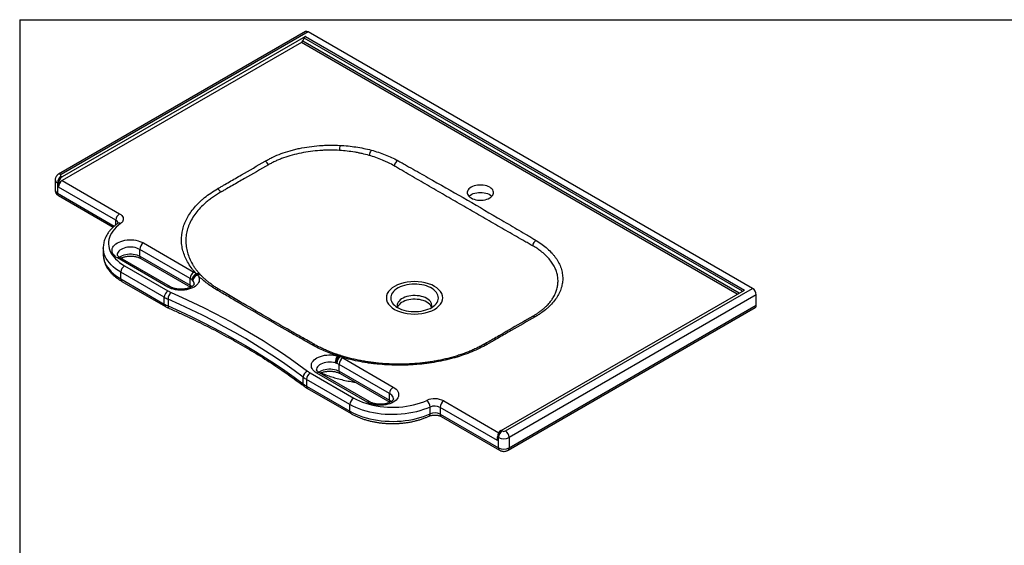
# Model space of a CAD drawing. Header units: millimetres. Extents: x 3 to 415, y 5 to 292.
# Tile 6 of 10: x 3 to 190, y 192 to 292. Entities that reach past the tile are written whole.
import ezdxf

# ---------------------------------------------------------------- set-up
doc = ezdxf.new("R2010")
doc.units = ezdxf.units.MM
doc.layers.add('FORMAT', color=179, linetype='Continuous')

msp = doc.modelspace()

# ---------------------------------------------------------------- linework, layer by layer
at = {"color": 7, "linetype": 'Continuous', "lineweight": 25}
for p, q in [((57.3037, 289.9794), (10.3316, 262.863)), ((57.8037, 289.9299), (10.8316, 262.8135)), ((57.2543, 289.0296), (11.0336, 262.347)), ((56.7627, 288.1951), (57.0061, 288.7371)), ((57.2543, 289.0296), (140.6929, 240.8615)), ((142.2524, 241.1787), (57.8037, 289.9299)), ((56.5144, 287.9026), (11.0336, 261.6471)), ((10.8316, 262.4636), (11.0336, 262.347)), ((9.7061, 261.822), (9.7061, 259.839)), ((10.1245, 261.2389), (10.1245, 259.2558)), ((10.3265, 261.1222), (10.1245, 261.2389)), ((10.3265, 260.4223), (10.3265, 261.1222)), ((21.2391, 254.1226), (10.3265, 260.4223)), ((11.0336, 261.6471), (21.9463, 255.3473)), ((10.3316, 258.798), (20.7232, 252.799)), ((18.8457, 248.9068), (18.8457, 247.6236)), ((26.4889, 249.8092), (36.0854, 244.2692)), ((35.3783, 243.0445), (25.7818, 248.5844)), ((25.7818, 247.3013), (25.7818, 248.5844)), ((25.7818, 247.3013), (35.3783, 241.7614)), ((31.1356, 241.4118), (21.5392, 246.9517)), ((31.6356, 241.4613), (22.0392, 247.0012)), ((22.9001, 245.4663), (31.1496, 240.704)), ((25.989, 246.8434), (35.4433, 241.3855)), ((36.0515, 245.3853), (36.0772, 245.349)), ((30.4425, 239.4792), (22.193, 244.2416)), ((22.193, 242.9584), (22.193, 244.2416)), ((22.193, 242.9584), (30.4425, 238.1961)), ((22.4002, 242.5006), (30.6496, 237.7383)), ((35.3783, 241.7614), (35.3783, 243.0445)), ((94.4722, 214.1789), (140.6929, 240.8615)), ((95.2803, 214.0623), (142.2524, 241.1787)), ((142.9595, 239.9539), (95.9874, 212.8375)), ((142.9595, 237.9709), (142.9595, 239.9539)), ((30.4425, 238.1961), (30.4425, 239.4792)), ((31.1641, 239.1152), (31.1641, 237.832)), ((95.9874, 210.8545), (142.9595, 237.9709)), ((95.7803, 210.3966), (142.7524, 237.5131)), ((73.259, 221.1764), (63.6626, 226.7163)), ((63.6626, 225.4332), (63.6626, 226.7163)), ((64.3697, 227.9411), (73.9661, 222.4012)), ((58.1938, 225.0917), (66.4433, 220.3294)), ((69.0164, 219.5437), (59.4199, 225.0837)), ((69.5163, 219.5932), (59.9199, 225.1332)), ((63.6626, 225.4332), (73.259, 219.8933)), ((63.8697, 224.9754), (73.3239, 219.5176)), ((56.856, 223.0004), (56.856, 224.2835)), ((65.7362, 219.1046), (57.4867, 223.867)), ((57.4867, 223.867), (57.4867, 222.5838)), ((57.4867, 222.5838), (65.7362, 217.8215)), ((57.6938, 222.126), (65.9433, 217.3637)), ((73.259, 219.8933), (73.259, 221.1764)), ((65.7362, 217.8215), (65.7362, 219.1046)), ((80.9506, 217.332), (80.9506, 218.6152)), ((82.8525, 218.554), (82.8525, 217.2709)), ((93.7651, 212.2543), (82.8525, 218.554)), ((82.8525, 217.2709), (93.9671, 210.8545)), ((83.0596, 216.813), (94.1743, 210.3966)), ((94.4722, 214.1789), (94.6742, 214.0623)), ((93.9671, 212.8375), (93.7651, 212.9541)), ((93.7651, 212.2543), (93.7651, 212.9541)), ((93.9671, 210.8545), (93.9671, 212.8375)), ((95.9874, 212.8375), (95.9874, 210.8545))]:
    msp.add_line(p, q, dxfattribs=at)
at = {"color": 8, "linetype": 'Continuous', "lineweight": 25}
for p, q in [((56.7627, 288.1951), (139.7243, 240.3024)), ((140.3154, 240.6436), (57.0061, 288.7371)), ((139.3468, 240.0845), (56.5144, 287.9026)), ((10.1245, 259.2558), (20.9515, 253.0055)), ((21.2391, 253.2446), (21.2391, 254.1226)), ((83.5596, 219.7787), (94.0252, 213.737))]:
    msp.add_line(p, q, dxfattribs=at)
at = {"color": 7, "linetype": 'Continuous', "lineweight": 25, "flags": 128}
for points in [[(88.7648, 258.3523), (89.0344, 258.2174), (89.3345, 258.1061), (89.659, 258.0206), (90.0012, 257.9626), (90.3543, 257.9333), (90.711, 257.9333), (91.064, 257.9626), (91.4063, 258.0206), (91.7307, 258.1061), (92.0308, 258.2174), (92.3004, 258.3523), (92.534, 258.5079), (92.7268, 258.6811), (92.875, 258.8684), (92.9755, 259.066), (93.0262, 259.2698), (93.0262, 259.4758), (92.9755, 259.6796), (92.875, 259.8771), (92.7268, 260.0645), (92.534, 260.2377), (92.3004, 260.3933), (92.0308, 260.5282), (91.7307, 260.6395), (91.4063, 260.725), (91.064, 260.783), (90.711, 260.8123), (90.3543, 260.8123), (90.0012, 260.783), (89.659, 260.725), (89.3345, 260.6395), (89.0344, 260.5282), (88.7648, 260.3933), (88.5313, 260.2377), (88.3384, 260.0645), (88.1902, 259.8771), (88.0897, 259.6796), (88.039, 259.4758), (88.039, 259.2698), (88.0897, 259.066), (88.1902, 258.8684), (88.3384, 258.6811), (88.5313, 258.5079), (88.7648, 258.3523)], [(88.3463, 258.6729), (88.4242, 258.7485), (88.6374, 258.9142), (88.8893, 259.0606), (89.1748, 259.1848), (89.4881, 259.2842), (89.8227, 259.3568), (90.1718, 259.4011), (90.5283, 259.4162), (90.8849, 259.4018), (91.2343, 259.3582), (91.5694, 259.2863), (91.8832, 259.1875), (92.1695, 259.0639), (92.4222, 258.9179), (92.6364, 258.7527), (92.719, 258.6729)], [(21.9463, 255.3473), (22.1777, 255.1926), (22.3678, 255.0201), (22.5124, 254.8335), (22.6084, 254.6367), (22.6538, 254.434), (22.6477, 254.2296), (22.5901, 254.0279), (22.4824, 253.8331), (22.3267, 253.6495), (22.1264, 253.4809)], [(22.1264, 253.4809), (21.6941, 253.1452), (21.3032, 252.793), (20.9556, 252.426), (20.653, 252.0459), (20.3968, 251.6546), (20.1883, 251.2539), (20.0286, 250.8459), (19.9183, 250.4325), (19.858, 250.0156), (19.8479, 249.5973), (19.8883, 249.1797), (19.9787, 248.7646), (20.1189, 248.3542), (20.3081, 247.9504), (20.5454, 247.5552), (20.8297, 247.1704), (21.1596, 246.798), (21.5335, 246.4396), (21.9496, 246.0972), (22.4058, 245.7722), (22.9001, 245.4663)], [(21.5392, 246.9517), (21.2589, 247.1344), (21.0188, 247.3352), (20.8224, 247.5512), (20.6725, 247.7793), (20.5714, 248.0162), (20.5205, 248.2584), (20.5205, 248.5024), (20.5714, 248.7446), (20.6725, 248.9815), (20.8224, 249.2097), (21.0188, 249.4257), (21.2589, 249.6265), (21.5392, 249.8092), (21.8556, 249.971), (22.2034, 250.1096), (22.5776, 250.2229), (22.9728, 250.3095), (23.3832, 250.3679), (23.8027, 250.3973), (24.2254, 250.3973), (24.645, 250.3679), (25.0553, 250.3095), (25.4505, 250.2229), (25.8247, 250.1096), (26.1726, 249.971), (26.4889, 249.8092)], [(36.7782, 243.6999), (36.9353, 243.4718), (37.0434, 243.2344), (37.1008, 242.9913), (37.1067, 242.7458), (37.061, 242.5018), (36.9644, 242.2628), (36.8183, 242.0323), (36.6249, 241.8138), (36.3871, 241.6104), (36.1082, 241.4251), (35.7925, 241.2607), (35.4446, 241.1197), (35.0697, 241.004), (34.6732, 240.9154), (34.261, 240.8552), (33.8393, 240.8243), (33.4141, 240.8232), (32.9919, 240.8518), (32.5788, 240.9098), (32.1809, 240.9963), (31.8041, 241.1099), (31.454, 241.2491), (31.1356, 241.4118)], [(74.2186, 237.1819), (74.7453, 236.9152), (75.3284, 236.6903), (75.9566, 236.5115), (76.62, 236.3815), (77.3078, 236.3025), (78.0067, 236.2761), (78.7058, 236.3025), (79.3935, 236.3815), (80.0568, 236.5115), (80.6851, 236.6904), (81.2682, 236.9153), (81.7948, 237.1819), (82.2567, 237.4859), (82.6463, 237.8225), (82.9561, 238.1852), (83.1813, 238.5682), (83.3181, 238.9652), (83.3639, 239.3687), (83.3181, 239.7723), (83.1813, 240.1693), (82.9561, 240.5522), (82.6463, 240.9149), (82.2567, 241.2515), (81.7948, 241.5555), (81.2681, 241.8222), (80.6851, 242.0471), (80.0568, 242.2259), (79.3935, 242.3559), (78.7057, 242.4349), (78.0067, 242.4613), (77.3077, 242.4349), (76.6199, 242.3559), (75.9566, 242.2259), (75.3283, 242.0471), (74.7452, 241.8222), (74.2186, 241.5555), (73.7567, 241.2515), (73.3671, 240.9149), (73.0574, 240.5522), (72.8321, 240.1693), (72.6953, 239.7722), (72.6496, 239.3687), (72.6953, 238.9652), (72.8321, 238.5681), (73.0574, 238.1852), (73.3671, 237.8225), (73.7567, 237.4859), (74.2186, 237.1819)], [(74.7992, 237.5171), (75.1583, 237.3307), (75.5497, 237.1675), (75.9689, 237.0292), (76.4112, 236.9174), (76.8716, 236.8334), (77.3449, 236.7781), (77.8256, 236.7522), (78.3084, 236.7559), (78.7878, 236.7892), (79.2583, 236.8517), (79.7147, 236.9428), (80.1517, 237.0614), (80.5644, 237.206), (80.9481, 237.3752), (81.2985, 237.567), (81.6116, 237.7792), (81.8838, 238.0094), (82.1121, 238.255), (82.2939, 238.5132), (82.4271, 238.7812), (82.5103, 239.0557), (82.5424, 239.3339), (82.5231, 239.6124), (82.4527, 239.8881), (82.3319, 240.158), (82.162, 240.4189), (81.9451, 240.668), (81.6836, 240.9023), (81.3804, 241.1192), (81.039, 241.3163), (80.6632, 241.4913), (80.2573, 241.6423), (79.8259, 241.7675), (79.3739, 241.8656), (78.9065, 241.9353), (78.4288, 241.976), (77.9463, 241.9871), (77.4646, 241.9686), (76.9889, 241.9206), (76.5248, 241.8437), (76.0775, 241.7387), (75.6521, 241.6069), (75.2533, 241.4497), (74.8857, 241.269), (74.5535, 241.0667), (74.2605, 240.8452), (74.0098, 240.607), (73.8045, 240.3547), (73.6467, 240.0913), (73.5384, 239.8196), (73.4807, 239.5429), (73.4743, 239.2642), (73.5192, 238.9866), (73.615, 238.7134), (73.7605, 238.4477), (73.9541, 238.1923), (74.1937, 237.9503), (74.4765, 237.7244), (74.7992, 237.5171)], [(31.7701, 240.3909), (33.8405, 239.4619), (35.8797, 238.5101), (37.8868, 237.536), (39.8612, 236.5398), (41.8022, 235.5219), (43.7089, 234.4828), (45.5808, 233.4227), (47.4172, 232.3421), (49.2173, 231.2413), (50.9804, 230.1208), (52.7061, 228.981), (54.3935, 227.8223), (56.0422, 226.6451), (57.6514, 225.4499)], [(81.2227, 237.522), (81.2779, 237.7321), (81.2908, 237.9702), (81.252, 238.2073), (81.162, 238.4398), (81.0222, 238.6639), (80.8349, 238.8762), (80.6029, 239.0732), (80.3301, 239.2519), (80.0206, 239.4094), (79.6793, 239.5433), (79.3116, 239.6514), (78.9234, 239.7321), (78.5207, 239.7841), (78.1099, 239.8065), (77.6975, 239.799), (77.29, 239.7617), (76.8937, 239.6953), (76.515, 239.6007), (76.1599, 239.4794), (75.8338, 239.3334), (75.5421, 239.165), (75.2892, 238.9768), (75.0791, 238.7717), (74.9153, 238.5531), (74.8001, 238.3244), (74.7356, 238.0891), (74.7226, 237.851), (74.7615, 237.6139), (74.7907, 237.522)], [(56.856, 224.2835), (55.134, 225.5605), (53.3668, 226.8167), (51.5549, 228.0515), (49.6992, 229.2645), (47.8006, 230.4551), (45.8597, 231.6228), (43.8775, 232.7671), (41.8547, 233.8876), (39.7924, 234.9836), (37.6912, 236.0549), (35.5521, 237.1009), (33.3761, 238.1211), (31.1641, 239.1152)], [(31.1641, 237.832), (33.3761, 236.838), (35.5521, 235.8177), (37.6912, 234.7718), (39.7924, 233.7005), (41.8547, 232.6044), (43.8775, 231.484), (45.8597, 230.3397), (47.8006, 229.172), (49.6992, 227.9814), (51.5549, 226.7684), (53.3668, 225.5336), (55.134, 224.2774), (56.856, 223.0004)], [(81.236, 237.5607), (81.162, 237.7399), (81.0222, 237.964), (80.8349, 238.1763), (80.6029, 238.3733), (80.3301, 238.552), (80.0206, 238.7095), (79.6793, 238.8434), (79.3116, 238.9515), (78.9234, 239.0322), (78.5207, 239.0842), (78.1099, 239.1066), (77.6975, 239.0991), (77.29, 239.0618), (76.8937, 238.9954), (76.515, 238.9008), (76.1599, 238.7795), (75.8338, 238.6335), (75.5421, 238.4651), (75.2892, 238.2769), (75.0791, 238.0718), (74.9153, 237.8532), (74.8001, 237.6245), (74.7774, 237.5607)], [(59.4199, 225.0837), (59.1381, 225.2674), (58.897, 225.4695), (58.7001, 225.6871), (58.5503, 225.9168), (58.4499, 226.1552), (58.4003, 226.399), (58.4023, 226.6444), (58.4558, 226.8879), (58.56, 227.1258), (58.7135, 227.3547), (58.9138, 227.5712), (59.1582, 227.772), (59.4429, 227.9543), (59.7639, 228.1152), (60.1162, 228.2526), (60.4948, 228.3642), (60.8941, 228.4485), (61.3081, 228.5043), (61.7308, 228.5307), (62.1559, 228.5272), (62.5771, 228.4941), (62.9883, 228.4317), (63.3833, 228.341)], [(73.9661, 222.4012), (74.2464, 222.2185), (74.4865, 222.0177), (74.6829, 221.8017), (74.8328, 221.5736), (74.9339, 221.3367), (74.9849, 221.0945), (74.9849, 220.8505), (74.9339, 220.6082), (74.8328, 220.3713), (74.6829, 220.1432), (74.4865, 219.9272), (74.2464, 219.7264), (73.9661, 219.5437), (73.6498, 219.3819), (73.3019, 219.2433), (72.9277, 219.13), (72.5325, 219.0434), (72.1221, 218.985), (71.7026, 218.9556), (71.2799, 218.9556), (70.8603, 218.985), (70.45, 219.0434), (70.0548, 219.13), (69.6806, 219.2433), (69.3327, 219.3819), (69.0164, 219.5437)], [(80.9506, 218.6152), (80.343, 218.3535), (79.7067, 218.1157), (79.0445, 217.9028), (78.3593, 217.7156), (77.6541, 217.5551), (76.932, 217.422), (76.1963, 217.3168), (75.45, 217.2399), (74.6966, 217.1918), (73.9393, 217.1726), (73.1815, 217.1825), (72.4264, 217.2213), (71.6775, 217.2889), (70.938, 217.3851), (70.2112, 217.5093), (69.5002, 217.6611), (68.8083, 217.8397), (68.1383, 218.0445), (67.4934, 218.2744), (66.8762, 218.5285), (66.2896, 218.8056), (65.7362, 219.1046)], [(66.4433, 220.3294), (66.9731, 220.044), (67.5361, 219.7806), (68.1293, 219.5404), (68.75, 219.3246), (69.3952, 219.1342), (70.0617, 218.97), (70.7464, 218.833), (71.4458, 218.7238), (72.1568, 218.6429), (72.8757, 218.5907), (73.5992, 218.5674), (74.3238, 218.5732), (75.0459, 218.608), (75.762, 218.6717), (76.4688, 218.7639), (77.1628, 218.8843), (77.8406, 219.0321), (78.499, 219.2068), (79.1348, 219.4075), (79.745, 219.6332), (80.3265, 219.8827)], [(65.7362, 217.8215), (66.2896, 217.5225), (66.8762, 217.2454), (67.4934, 216.9913), (68.1383, 216.7613), (68.8083, 216.5566), (69.5002, 216.3779), (70.2112, 216.2262), (70.938, 216.1019), (71.6775, 216.0058), (72.4264, 215.9382), (73.1815, 215.8993), (73.9393, 215.8895), (74.6966, 215.9087), (75.45, 215.9568), (76.1963, 216.0336), (76.932, 216.1389), (77.6541, 216.272), (78.3593, 216.4325), (79.0445, 216.6196), (79.7067, 216.8326), (80.343, 217.0704), (80.9506, 217.332)]]:
    msp.add_lwpolyline(points, dxfattribs=at)
at = {"color": 8, "linetype": 'Continuous', "lineweight": 25, "flags": 128}
for points in [[(22.193, 244.2416), (21.6751, 244.5611), (21.195, 244.8997), (20.7548, 245.256), (20.3565, 245.6283), (20.0019, 246.0151), (19.6924, 246.4145), (19.4295, 246.825), (19.2143, 247.2445), (19.0478, 247.6714), (18.9306, 248.1038), (18.8634, 248.5397), (18.8457, 248.9077)], [(25.7818, 248.5844), (25.5123, 248.7193), (25.2122, 248.8306), (24.8877, 248.9161), (24.5455, 248.9741), (24.1924, 249.0034), (23.8357, 249.0034), (23.4827, 248.9741), (23.1404, 248.9161), (22.8159, 248.8306), (22.5159, 248.7193), (22.2463, 248.5844), (22.0127, 248.4288), (21.8199, 248.2556), (21.6717, 248.0683), (21.5712, 247.8707), (21.5204, 247.6669), (21.5141, 247.5673)], [(18.8457, 247.6236), (18.8634, 247.2565), (18.9306, 246.8206), (19.0478, 246.3883), (19.2143, 245.9614), (19.4295, 245.5418), (19.6924, 245.1314), (20.0019, 244.7319), (20.3565, 244.3452), (20.7548, 243.9728), (21.195, 243.6166), (21.6751, 243.2779), (22.193, 242.9584)], [(21.9215, 247.0705), (22.0127, 247.1457), (22.2463, 247.3013), (22.5159, 247.4361), (22.8159, 247.5474), (23.1404, 247.633), (23.4827, 247.691), (23.8357, 247.7203), (24.1924, 247.7203), (24.5455, 247.691), (24.8877, 247.633), (25.2122, 247.5474), (25.5123, 247.4361), (25.7818, 247.3013)], [(37.3191, 243.7627), (37.2957, 243.7871), (37.1814, 243.8595), (37.0348, 243.8931), (36.8636, 243.8863), (36.6766, 243.8392), (36.4835, 243.7544), (36.2944, 243.6363), (36.119, 243.491), (35.9666, 243.3261), (35.8448, 243.15), (35.7602, 242.9719), (35.7171, 242.8011)], [(37.4366, 243.6359), (37.3174, 243.7197), (37.1374, 243.7902), (36.9386, 243.8132), (36.7314, 243.7878), (36.5267, 243.715), (36.3351, 243.5989), (36.1667, 243.4453), (36.0302, 243.2625), (35.9328, 243.0598), (35.8795, 242.8478), (35.8731, 242.6378)], [(35.3783, 241.7614), (35.6119, 241.6057), (35.7017, 241.5317)], [(62.958, 227.002), (63.006, 227.1881), (63.0736, 227.3917), (63.1574, 227.6022), (63.253, 227.8087), (63.3555, 228.0004), (63.4593, 228.1672), (63.5593, 228.3004), (63.65, 228.3931), (63.7268, 228.4404), (63.7806, 228.4422)], [(63.241, 226.9119), (63.2217, 227.1188), (63.2313, 227.3401), (63.2693, 227.5645), (63.3339, 227.7802), (63.4215, 227.9762), (63.5277, 228.1421), (63.647, 228.2695), (63.7732, 228.3517), (63.8996, 228.3844), (63.9728, 228.3795)], [(62.958, 227.002), (62.6148, 227.0779), (62.2561, 227.1239), (61.8895, 227.139), (61.5231, 227.123), (61.1647, 227.0761), (60.822, 226.9994), (60.5026, 226.8946), (60.2132, 226.7638), (59.9602, 226.6099), (59.749, 226.4363), (59.5841, 226.2467), (59.4692, 226.0452), (59.4066, 225.8362), (59.3948, 225.6985)], [(59.8023, 225.2024), (59.8934, 225.2776), (60.127, 225.4332), (60.3966, 225.568), (60.6967, 225.6794), (61.0211, 225.7649), (61.3634, 225.8229), (61.7164, 225.8522), (62.0731, 225.8522), (62.4262, 225.8229), (62.7684, 225.7649), (63.0929, 225.6794), (63.393, 225.568), (63.6626, 225.4332)], [(73.9912, 220.1525), (73.9849, 220.2589), (73.9341, 220.4627), (73.8336, 220.6603), (73.6854, 220.8476), (73.4926, 221.0208), (73.259, 221.1764)], [(73.259, 219.8933), (73.4926, 219.7377), (73.5825, 219.6636)]]:
    msp.add_lwpolyline(points, dxfattribs=at)
at = {"color": 7, "linetype": 'Continuous', "lineweight": 25}
for centre, radius, start, end in [((56.1672, 288.4488), 0.6473, 302.442389, 336.922114), ((57.6015, 288.4834), 0.6473, 122.442389, 156.922114), ((57.5107, 289.521), 0.503, 54.382423, 114.307119), ((73.5717, 267.0785), 9.8285, 172.499467, 178.18637), ((71.7083, 266.1277), 2.3376, 145.593043, 172.149014), ((48.8279, 264.0862), 1.5166, 22.271251, 57.608589), ((75.7167, 264.1607), 1.5994, 124.408954, 169.571456), ((11.6597, 261.169), 1.5368, 122.605478, 177.394522), ((11.8617, 261.0524), 1.5368, 122.605478, 177.394522), ((10.898, 262.6385), 0.1871, 110.783421, 249.216579), ((11.8617, 260.3525), 1.5368, 122.605478, 177.394522), ((39.7682, 258.8342), 1.5008, 23.679318, 57.965709), ((22.7744, 254.0527), 1.5368, 122.605478, 177.394522), ((27.3171, 248.5146), 1.5368, 122.605478, 177.394522), ((101.9149, 248.9874), 1.5369, 121.484932, 168.706485), ((23.7282, 244.1717), 1.5368, 122.605478, 177.394522), ((36.9135, 242.9746), 1.5368, 122.605478, 177.394522), ((37.0212, 242.7051), 1.3076, 110.663686, 175.786705), ((37.0746, 242.5306), 1.2062, 104.223529, 174.90353), ((34.71, 241.8538), 2.7796, 48.281984, 60.342624), ((36.5597, 243.112), 1, 40.466019, 43.043012), ((36.7782, 242.8833), 1, 44.329232, 48.691704), ((34.3959, 241.3192), 1.9854, 48.281984, 60.342624), ((31.9777, 239.4094), 1.5368, 122.605478, 177.394522), ((34.329, 246.2339), 6.3787, 240.103536, 246.349837), ((32.9181, 239.0637), 1.7548, 130.857498, 178.317976), ((141.4243, 239.8841), 1.5368, 2.605478, 57.394522), ((34.1394, 245.9094), 7.4171, 240.103536, 246.349837), ((34.1394, 244.6262), 7.4171, 240.103536, 246.349837), ((142.4838, 237.9103), 0.4795, 304.056351, 7.25583), ((65.355, 226.9777), 2.3971, 145.338434, 179.419567), ((63.3833, 227.5245), 1, 66.461497, 71.967444), ((63.7795, 227.3984), 1, 72.711818, 78.851588), ((65.1844, 226.8715), 1.9438, 136.282343, 178.80959), ((62.3017, 224.3354), 2.7424, 60.248787, 69.969355), ((65.1978, 226.6465), 1.5368, 122.605478, 177.394522), ((62.4644, 224.6078), 3.8394, 60.248787, 69.969355), ((58.2365, 224.1966), 1.3832, 115.023422, 176.395743), ((59.0219, 223.7971), 1.5368, 122.605478, 177.394522), ((60.7927, 229.6161), 5.2177, 232.983772, 240.125978), ((60.5086, 229.1278), 6.067, 232.983772, 240.125978), ((60.5086, 227.8447), 6.067, 232.983772, 240.125978), ((74.7942, 221.1066), 1.5368, 122.605478, 177.394522), ((67.2714, 219.0348), 1.5368, 122.605478, 177.394522), ((81.8339, 216.4396), 3.7587, 62.670473, 113.644257), ((79.2404, 218.5605), 1.7111, 1.830384, 50.601458), ((84.3877, 218.4841), 1.5368, 122.605478, 177.394522), ((81.8369, 216.5742), 2.225, 62.842907, 113.471823), ((81.8369, 215.2911), 2.225, 62.842907, 113.471823), ((95.3003, 212.8843), 1.5368, 122.605478, 177.394522), ((95.5023, 212.7677), 1.5368, 122.605478, 177.394522), ((94.9773, 214.6471), 0.6587, 242.609672, 297.390328), ((94.4522, 212.7677), 1.5368, 2.605478, 57.394522), ((94.9773, 214.7871), 2.1957, 242.609672, 297.390328), ((94.9773, 212.8041), 2.1957, 242.609672, 297.390328)]:
    msp.add_arc(centre, radius, start, end, dxfattribs=at)
at = {"color": 8, "linetype": 'Continuous', "lineweight": 25}
for centre, radius, start, end in [((10.5414, 262.4319), 0.4794, 52.744769, 115.974735), ((10.421, 261.8933), 0.7185, 185.700144, 245.624876), ((10.421, 259.9103), 0.7185, 185.694799, 245.625342), ((10.6002, 259.1953), 0.4795, 172.74417, 235.943649), ((20.948, 253.4719), 0.7129, 5.515348, 65.893079), ((21.8385, 252.9976), 0.5626, 59.213516, 121.933107), ((21.8321, 246.5428), 0.503, 65.692881, 125.617577), ((26.2718, 247.2472), 0.493, 173.701152, 234.986667), ((36.8165, 243.27), 0.7068, 47.699211, 111.299957), ((37.0398, 243.0574), 0.6937, 49.112391, 112.151704), ((22.6687, 242.8979), 0.4795, 172.74417, 235.943649), ((31.4287, 241.0024), 0.5035, 65.890002, 125.600385), ((35.9732, 241.7322), 0.5956, 177.19406, 214.223579), ((35.1593, 242.009), 0.9513, 0.715252, 41.374747), ((40.6569, 240.495), 0.5174, 63.933294, 124.388409), ((30.9181, 238.1355), 0.4795, 172.74249, 235.960389), ((31.6009, 237.7534), 0.4439, 169.790936, 238.235864), ((100.626, 235.3846), 0.4791, 52.780123, 116.619563), ((58.8647, 230.0133), 0.4945, 66.943967, 126.380618), ((91.512, 230.1411), 0.4833, 52.910185, 114.268934), ((63.6445, 228.1627), 0.3162, 81.038516, 145.673615), ((64.0372, 228.0495), 0.3062, 82.543915, 147.305416), ((59.7128, 224.6748), 0.503, 65.692881, 125.617577), ((64.1382, 225.3726), 0.4795, 172.74417, 235.943649), ((57.3913, 222.9651), 0.5365, 176.225313, 230.186337), ((57.9624, 222.5233), 0.4795, 172.74417, 235.943649), ((69.3095, 219.1342), 0.5037, 65.944736, 125.595603), ((73.854, 219.8641), 0.5957, 177.196032, 214.19931), ((66.2118, 217.7609), 0.4795, 172.742527, 235.960016), ((80.5077, 217.2564), 0.4494, 301.944446, 9.689612), ((83.3281, 217.2103), 0.4795, 172.74417, 235.943649), ((94.4427, 210.7939), 0.4795, 172.740856, 235.976665), ((95.5118, 210.7939), 0.4795, 304.022869, 7.259191)]:
    msp.add_arc(centre, radius, start, end, dxfattribs=at)
at = {"color": 7, "linetype": 'Continuous', "lineweight": 25}
for points, knots in [([(49.6403, 265.3669), (49.7559, 265.4339), (49.8724, 265.5001), (50.1084, 265.6303), (50.2277, 265.6943), (50.5896, 265.8832), (50.8361, 266.0048), (51.591, 266.3577), (52.1149, 266.5764), (53.2034, 266.9812), (53.7684, 267.167), (54.6486, 267.4196), (54.9451, 267.4988), (55.5428, 267.647), (55.8442, 267.7161), (56.7561, 267.9085), (57.3741, 268.0171), (58.63, 268.1951), (59.268, 268.2645), (60.0784, 268.3261), (60.2413, 268.3372), (60.5669, 268.3567), (60.7297, 268.3651), (61.2183, 268.3866), (61.5441, 268.3957), (62.5219, 268.4075), (63.1743, 268.3948), (63.8272, 268.3614)], [0, 0, 0, 0, 0.03125, 0.03125, 0.0625, 0.0625, 0.125, 0.125, 0.25, 0.25, 0.375, 0.375, 0.4375, 0.4375, 0.5, 0.5, 0.625, 0.625, 0.75, 0.75, 0.78125, 0.78125, 0.8125, 0.8125, 0.875, 0.875, 1, 1, 1, 1]), ([(63.8272, 268.3614), (64.8649, 268.3084), (65.8791, 268.2043), (67.8631, 267.8998), (68.8329, 267.6991), (69.7797, 267.4486)], [0, 0, 0, 0, 0.5, 0.5, 1, 1, 1, 1]), ([(63.7481, 267.3895), (63.1288, 267.4271), (62.5098, 267.4445), (61.5819, 267.441), (61.2726, 267.4349), (60.8089, 267.4183), (60.6544, 267.4115), (60.3453, 267.3955), (60.1907, 267.3862), (59.4212, 267.3337), (58.8153, 267.2726), (57.6222, 267.1133), (57.035, 267.0152), (55.8793, 266.7822), (55.3106, 266.6472), (54.1937, 266.3395), (53.6532, 266.1691), (52.8692, 265.8883), (52.6124, 265.7904), (52.1075, 265.5859), (51.8593, 265.4793), (51.375, 265.2586), (51.1384, 265.1445), (50.7919, 264.9675), (50.6778, 264.9076), (50.4525, 264.7858), (50.3413, 264.7242), (50.2314, 264.661)], [0, 0, 0, 0, 0.125, 0.125, 0.1875, 0.1875, 0.21875, 0.21875, 0.25, 0.25, 0.375, 0.375, 0.5, 0.5, 0.625, 0.625, 0.75, 0.75, 0.8125, 0.8125, 0.875, 0.875, 0.9375, 0.9375, 0.96875, 0.96875, 1, 1, 1, 1]), ([(69.3926, 266.447), (68.9473, 266.5736), (68.4943, 266.6883), (67.803, 266.8429), (67.5704, 266.8915), (67.1028, 266.9826), (66.8678, 267.025), (65.6878, 267.2216), (64.7267, 267.3301), (63.7481, 267.3895)], [0, 0, 0, 0, 0.25, 0.25, 0.375, 0.375, 0.5, 0.5, 1, 1, 1, 1]), ([(74.1438, 264.4502), (73.7952, 264.6561), (73.4338, 264.8526), (72.8722, 265.1333), (72.6816, 265.2246), (72.2949, 265.4021), (72.0989, 265.4882), (71.106, 265.9054), (70.2705, 266.1974), (69.3926, 266.447)], [0, 0, 0, 0, 0.25, 0.25, 0.375, 0.375, 0.5, 0.5, 1, 1, 1, 1]), ([(69.7797, 267.4486), (70.7135, 267.2015), (71.5985, 266.9127), (73.2759, 266.2563), (74.0683, 265.8886), (74.8129, 265.4803)], [0, 0, 0, 0, 0.5, 0.5, 1, 1, 1, 1]), ([(40.5643, 260.1065), (40.6584, 260.1615), (40.7532, 260.2162), (40.9423, 260.3257), (41.226, 260.4901), (41.888, 260.8736), (43.2118, 261.6406), (44.3463, 262.2981), (46.6153, 263.6132), (48.1278, 264.49), (49.6403, 265.3669)], [0, 0, 0, 0, 0.03125, 0.03125, 0.0625, 0.125, 0.25, 0.5, 0.5, 1, 1, 1, 1]), ([(50.2314, 264.661), (48.7167, 263.7905), (47.202, 262.92), (44.9299, 261.6139), (44.1725, 261.1785), (43.0364, 260.5252), (42.4684, 260.1985), (41.8056, 259.8174), (41.4742, 259.6268), (41.3322, 259.5451), (41.2375, 259.4906), (41.19, 259.4638), (41.1427, 259.4369)], [0, 0, 0, 0, 0.5, 0.5, 0.75, 0.75, 0.875, 0.9375, 0.96875, 0.984375, 0.984375, 1, 1, 1, 1]), ([(74.3598, 264.3204), (74.3509, 264.3257), (74.342, 264.3314), (74.3241, 264.3422), (74.2972, 264.3586), (74.2343, 264.3965), (74.1801, 264.4288), (74.1438, 264.4502)], [0, 0, 0, 0, 0.125, 0.125, 0.25, 0.5, 1, 1, 1, 1]), ([(100.196, 249.4056), (100.1876, 249.4101), (100.1792, 249.4151), (100.1625, 249.4247), (100.1375, 249.4391), (100.079, 249.4726), (99.962, 249.5396), (99.728, 249.6737), (99.2601, 249.9417), (98.8591, 250.1715), (98.0573, 250.6311), (97.5228, 250.9375), (95.9198, 251.8569), (94.8515, 252.4702), (92.7138, 253.6988), (91.6444, 254.3141), (89.5016, 255.5484), (87.3547, 256.7863), (85.1955, 258.0343), (83.0322, 259.2859), (81.9486, 259.9135), (79.7803, 261.1707), (78.6956, 261.8003), (76.527, 263.0601), (75.4431, 263.6903), (74.3598, 264.3204)], [0, 0, 0, 0, 0.00097656, 0.00097656, 0.00195313, 0.00390625, 0.0078125, 0.015625, 0.03125, 0.0625, 0.0625, 0.125, 0.125, 0.25, 0.25, 0.375, 0.375, 0.5, 0.625, 0.625, 0.75, 0.75, 0.875, 0.875, 1, 1, 1, 1]), ([(74.8129, 265.4803), (74.9534, 265.4032), (75.0912, 265.3246), (75.3675, 265.1678), (75.782, 264.9327), (76.1966, 264.6976), (77.0258, 264.2274), (77.5787, 263.914), (79.2375, 262.9738), (80.3434, 262.3471), (83.6585, 260.4653), (85.8646, 259.2084), (90.2479, 256.678), (92.4251, 255.4045), (95.6848, 253.4907), (96.7704, 252.8523), (98.399, 251.8947), (98.9419, 251.5755), (99.7564, 251.0968), (100.0279, 250.9372), (100.4352, 250.6979), (100.571, 250.6182), (100.8426, 250.4586), (100.9788, 250.3791), (101.1122, 250.298)], [0, 0, 0, 0, 0.015625, 0.015625, 0.03125, 0.0625, 0.0625, 0.125, 0.125, 0.25, 0.25, 0.5, 0.5, 0.75, 0.75, 0.875, 0.875, 0.9375, 0.9375, 0.96875, 0.96875, 0.984375, 0.984375, 1, 1, 1, 1]), ([(10.3316, 262.863), (10.2709, 262.8243), (10.1479, 262.7458), (9.9914, 262.592), (9.8625, 262.4148), (9.7705, 262.2183), (9.7141, 262.0182), (9.7113, 261.8839), (9.7101, 261.8216)], [0, 0, 0, 0, 0.16998821, 0.34445676, 0.51558018, 0.6850545, 0.85384834, 1, 1, 1, 1]), ([(9.7102, 259.8405), (9.7089, 259.8235), (9.7018, 259.7317), (9.7337, 259.5676), (9.8026, 259.3611), (9.9086, 259.1758), (10.0428, 259.014), (10.1862, 258.8882), (10.2886, 258.8246), (10.3316, 258.798)], [0, 0, 0, 0, 0.03987811, 0.21626931, 0.38604082, 0.5516077, 0.71552306, 0.88062945, 1, 1, 1, 1]), ([(36.5597, 243.9285), (36.4099, 244.0889), (36.2653, 244.2514), (35.9867, 244.5805), (35.8525, 244.7474), (35.4687, 245.2508), (35.2377, 245.5903), (34.824, 246.2768), (34.6412, 246.6237), (34.3233, 247.3251), (34.1883, 247.6795), (33.9667, 248.3958), (33.8802, 248.7578), (33.7568, 249.4894), (33.7208, 249.8544), (33.6879, 250.946), (33.7659, 251.6694), (34.0312, 252.7483), (34.1444, 253.1069), (34.3529, 253.6432), (34.4289, 253.822), (34.5927, 254.1761), (34.6804, 254.3517), (35.1481, 255.2224), (35.6143, 255.8957), (36.4503, 256.8714), (36.7517, 257.191), (37.2387, 257.6615), (37.4069, 257.8168), (37.7552, 258.1246), (37.9344, 258.2762), (38.4867, 258.7239), (38.8748, 259.0133), (39.69, 259.5736), (40.1172, 259.8447), (40.5643, 260.1065)], [0, 0, 0, 0, 0.03125, 0.03125, 0.0625, 0.0625, 0.125, 0.125, 0.1875, 0.1875, 0.25, 0.25, 0.3125, 0.3125, 0.375, 0.375, 0.5, 0.5, 0.5625, 0.5625, 0.59375, 0.59375, 0.625, 0.625, 0.75, 0.75, 0.8125, 0.8125, 0.84375, 0.84375, 0.875, 0.875, 0.9375, 0.9375, 1, 1, 1, 1]), ([(21.5407, 253.4749), (21.4575, 253.4134), (21.2184, 253.2369), (20.8506, 252.9297), (20.4513, 252.5481), (20.0929, 252.1492), (19.7769, 251.7354), (19.5053, 251.309), (19.2793, 250.8724), (19.1001, 250.4284), (18.9667, 249.9793), (18.883, 249.5277), (18.8445, 249.1698), (18.8496, 248.9635), (18.8509, 248.908)], [0, 0, 0, 0, 0.05056419, 0.14523301, 0.23976898, 0.33388908, 0.42738205, 0.52003712, 0.61168071, 0.70221484, 0.79164494, 0.88008834, 0.96776278, 1, 1, 1, 1]), ([(21.6672, 253.5961), (21.6674, 253.5967), (21.6692, 253.6016), (21.6588, 253.5812), (21.6206, 253.5373), (21.5656, 253.4943), (21.5407, 253.4749)], [0, 0, 0, 0, 0.04443868, 0.37548965, 0.71777475, 1, 1, 1, 1]), ([(101.1122, 250.298), (101.5159, 250.0527), (101.8966, 249.7983), (102.6135, 249.2717), (102.9495, 248.9996), (103.5767, 248.4376), (103.868, 248.1477), (104.2032, 247.774), (104.2689, 247.6987), (104.3972, 247.5469), (104.4599, 247.4703), (104.6428, 247.24), (104.7579, 247.0854), (105.083, 246.6184), (105.2729, 246.3027), (105.5996, 245.663), (105.7364, 245.3388), (105.9013, 244.8462), (105.9495, 244.6809), (106.0323, 244.3481), (106.0668, 244.1805), (106.1491, 243.6752), (106.1751, 243.3396), (106.1709, 242.6708), (106.1407, 242.3377), (106.0243, 241.6737), (105.9382, 241.3429), (105.7658, 240.8486), (105.7011, 240.6841), (105.5571, 240.356), (105.4783, 240.1936), (105.2222, 239.7118), (105.0251, 239.3972), (104.5789, 238.7815), (104.3298, 238.4803), (103.9168, 238.0385), (103.7725, 237.893), (103.5462, 237.6772), (103.469, 237.6057), (103.3114, 237.4635), (103.2309, 237.3928), (102.821, 237.0422), (102.4708, 236.7723), (101.9125, 236.3832), (101.721, 236.2561), (101.4253, 236.0694), (101.3253, 236.0079), (101.1226, 235.886), (101.0197, 235.8259), (100.9158, 235.7662)], [0, 0, 0, 0, 0.0625, 0.0625, 0.125, 0.125, 0.1875, 0.1875, 0.203125, 0.203125, 0.21875, 0.21875, 0.25, 0.25, 0.3125, 0.3125, 0.375, 0.375, 0.40625, 0.40625, 0.4375, 0.4375, 0.5, 0.5, 0.5625, 0.5625, 0.625, 0.625, 0.65625, 0.65625, 0.6875, 0.6875, 0.75, 0.75, 0.8125, 0.8125, 0.84375, 0.84375, 0.859375, 0.859375, 0.875, 0.875, 0.9375, 0.9375, 0.96875, 0.96875, 0.984375, 0.984375, 1, 1, 1, 1]), ([(18.8509, 247.6293), (18.8505, 247.5333), (18.8495, 247.2874), (18.8991, 246.8931), (18.9931, 246.4494), (19.133, 246.0116), (19.3162, 245.5806), (19.543, 245.1578), (19.8129, 244.7447), (20.1255, 244.3426), (20.4797, 243.9536), (20.8744, 243.5794), (21.3077, 243.2217), (21.7702, 242.8882), (22.1414, 242.6516), (22.3538, 242.5276), (22.4002, 242.5006)], [0, 0, 0, 0, 0.047971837, 0.122777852, 0.19765969, 0.272899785, 0.348739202, 0.425354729, 0.502842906, 0.581214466, 0.660401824, 0.740278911, 0.820688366, 0.901468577, 0.978528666, 1, 1, 1, 1]), ([(22.0392, 247.0012), (22.0059, 247.0211), (21.9099, 247.0786), (21.7791, 247.1756), (21.6616, 247.2854), (21.5829, 247.3832), (21.5371, 247.4628), (21.518, 247.5229), (21.512, 247.5473), (21.5144, 247.5637), (21.5146, 247.565)], [0, 0, 0, 0, 0.07586323, 0.21909378, 0.361609, 0.50475789, 0.65130245, 0.80712699, 0.98529338, 1, 1, 1, 1]), ([(22.1814, 246.9191), (22.2562, 246.9538), (22.4083, 247.0245), (22.6758, 247.116), (22.9695, 247.1932), (23.285, 247.2516), (23.6154, 247.2893), (23.9545, 247.3047), (24.2954, 247.2973), (24.631, 247.2671), (24.9545, 247.2151), (25.2593, 247.1433), (25.5386, 247.0542), (25.7864, 246.9533), (25.9228, 246.8793), (25.989, 246.8434)], [0, 0, 0, 0, 0.07333749, 0.14929876, 0.22617219, 0.30382843, 0.38208403, 0.46073228, 0.53955811, 0.61832106, 0.69675632, 0.77465239, 0.85181077, 0.92806429, 1, 1, 1, 1]), ([(37.2949, 243.7955), (37.2501, 243.8418), (37.0493, 244.05), (36.7307, 244.4323), (36.3553, 244.9147), (36.1447, 245.235), (36.0479, 245.382)], [0, 0, 0, 0, 0.09040003, 0.40601217, 0.72724429, 1, 1, 1, 1]), ([(40.3647, 240.922), (39.6605, 241.343), (39.011, 241.7856), (37.8161, 242.7118), (37.2709, 243.1955), (36.7782, 243.6999)], [0, 0, 0, 0, 0.5, 0.5, 1, 1, 1, 1]), ([(37.438, 243.6362), (37.4344, 243.6393), (37.4258, 243.6471), (37.3834, 243.6896), (37.3413, 243.7378), (37.319, 243.7633)], [0, 0, 0, 0, 0.24320177, 0.59997256, 1, 1, 1, 1]), ([(40.8893, 240.9665), (40.8449, 240.9932), (40.5732, 241.1567), (40.1193, 241.4464), (39.5252, 241.8467), (38.9916, 242.2431), (38.4605, 242.6755), (37.9581, 243.1185), (37.6455, 243.4312), (37.4943, 243.5824)], [0, 0, 0, 0, 0.03324961, 0.20349221, 0.35333405, 0.51250942, 0.66584855, 0.83838067, 1, 1, 1, 1]), ([(36.1104, 242.0234), (36.1095, 242.0078), (36.1078, 241.9804), (36.0831, 241.9142), (36.0329, 241.8303), (35.9465, 241.7278), (35.818, 241.6131), (35.6521, 241.497), (35.4494, 241.3843), (35.2124, 241.2797), (34.9443, 241.1872), (34.6498, 241.1104), (34.3341, 241.0523), (34.0034, 241.015), (33.6642, 240.9999), (33.3234, 241.0078), (32.9879, 241.0384), (32.6647, 241.0907), (32.3602, 241.1628), (32.0814, 241.2522), (31.8356, 241.3528), (31.7006, 241.4261), (31.6356, 241.4613)], [0, 0, 0, 0, 0.068378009, 0.119733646, 0.167119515, 0.217322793, 0.265246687, 0.312645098, 0.360179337, 0.408176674, 0.456768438, 0.505942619, 0.555615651, 0.605669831, 0.65597279, 0.706386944, 0.756757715, 0.806916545, 0.856728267, 0.906066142, 0.954823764, 1, 1, 1, 1]), ([(35.8731, 242.6378), (35.8505, 242.6545), (35.8259, 242.6768), (35.7737, 242.7316), (35.7457, 242.7645), (35.7171, 242.8011)], [0, 0, 0, 0, 0.5, 0.5, 1, 1, 1, 1]), ([(58.5714, 230.4115), (58.4749, 230.4652), (58.3794, 230.5196), (58.1881, 230.6281), (57.901, 230.7909), (57.2315, 231.1707), (56.658, 231.4965), (55.5113, 232.1484), (54.7476, 232.5833), (52.4591, 233.8898), (50.9371, 234.7629), (47.9026, 236.5147), (46.3901, 237.3934), (44.1269, 238.7145), (43.3735, 239.1554), (42.2443, 239.8174), (41.6799, 240.1485), (41.0219, 240.535), (40.74, 240.7007), (40.552, 240.8111), (40.4578, 240.8663), (40.3647, 240.922)], [0, 0, 0, 0, 0.015625, 0.015625, 0.03125, 0.0625, 0.125, 0.125, 0.25, 0.25, 0.5, 0.5, 0.75, 0.75, 0.875, 0.875, 0.9375, 0.96875, 0.984375, 0.984375, 1, 1, 1, 1]), ([(59.0615, 230.4735), (59.0527, 230.4782), (58.7277, 230.6508), (57.9751, 231.0829), (56.2156, 232.0804), (53.2132, 233.793), (49.0261, 236.1964), (45.0155, 238.5416), (42.2552, 240.1443), (41.15, 240.8077), (40.887, 240.9656)], [0, 0, 0, 0, 0.00141038, 0.05196609, 0.1242081, 0.28878585, 0.54454649, 0.81278792, 0.95545782, 1, 1, 1, 1]), ([(30.6496, 237.7383), (30.7269, 237.6948), (30.9406, 237.5748), (31.184, 237.4571), (31.3501, 237.3836), (31.3675, 237.3759)], [0, 0, 0, 0, 0.336495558, 0.930361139, 1, 1, 1, 1]), ([(103.2194, 237.9601), (103.1871, 237.9248), (103.026, 237.7486), (102.6969, 237.4412), (102.233, 237.0411), (101.7311, 236.6561), (101.2135, 236.2994), (100.7711, 236.0212), (100.5037, 235.8653), (100.4153, 235.8138)], [0, 0, 0, 0, 0.04543909, 0.22630123, 0.40603484, 0.58461855, 0.76202271, 0.92135052, 1, 1, 1, 1]), ([(103.2098, 237.9317), (103.2163, 237.9378), (103.4649, 238.1731), (103.7918, 238.5681), (104.0574, 238.9686), (104.1566, 239.1182)], [0, 0, 0, 0, 0.01652216, 0.63253172, 1, 1, 1, 1]), ([(31.3675, 237.3759), (31.7111, 237.2238), (32.7078, 236.7827), (34.3366, 236.037), (36.2438, 235.1324), (38.1216, 234.2078), (39.9698, 233.2639), (41.7876, 232.3009), (43.5745, 231.3191), (45.3298, 230.319), (47.053, 229.3008), (48.7435, 228.2649), (50.4009, 227.2116), (52.0244, 226.1413), (53.6137, 225.0544), (55.1406, 223.9704), (56.2787, 223.1336), (56.8993, 222.6651), (57.0476, 222.5532)], [0, 0, 0, 0, 0.03561849, 0.1033301, 0.17103976, 0.2387471, 0.30645223, 0.37415527, 0.44185639, 0.50955576, 0.57725363, 0.64495024, 0.7126459, 0.78034095, 0.8480358, 0.91573072, 0.97986912, 1, 1, 1, 1]), ([(100.4097, 235.8166), (100.4003, 235.8109), (100.1613, 235.6658), (99.6062, 235.3523), (97.5817, 234.1829), (95.0596, 232.7415), (92.5748, 231.3018), (91.5778, 230.7342), (91.3095, 230.5814)], [0, 0, 0, 0, 0.00322697, 0.08201372, 0.18137589, 0.67117664, 0.9115017, 1, 1, 1, 1]), ([(100.9158, 235.7662), (99.3969, 234.893), (97.878, 234.0199), (95.6, 232.71), (94.8406, 232.2734), (93.7017, 231.6184), (93.1323, 231.2908), (92.468, 230.9087), (92.1833, 230.7449), (91.9935, 230.6358), (91.8989, 230.581), (91.8035, 230.5267)], [0, 0, 0, 0, 0.5, 0.5, 0.75, 0.75, 0.875, 0.9375, 0.96875, 0.96875, 1, 1, 1, 1]), ([(63.3833, 228.341), (63.166, 228.4118), (62.9501, 228.4847), (62.5216, 228.6347), (62.3087, 228.7119), (61.6763, 228.9494), (61.2647, 229.1151), (60.0596, 229.6336), (59.2954, 230.0079), (58.5714, 230.4115)], [0, 0, 0, 0, 0.125, 0.125, 0.25, 0.25, 0.5, 0.5, 1, 1, 1, 1]), ([(63.6938, 228.4764), (63.6613, 228.4865), (63.3312, 228.5894), (62.7274, 228.8047), (61.8867, 229.1234), (61.0781, 229.4633), (60.3297, 229.8063), (59.6609, 230.1419), (59.255, 230.3639), (59.0592, 230.4709)], [0, 0, 0, 0, 0.01901797, 0.19337238, 0.36591738, 0.53852154, 0.71070369, 0.86048202, 1, 1, 1, 1]), ([(91.8035, 230.5267), (91.3494, 230.2682), (90.8804, 230.022), (89.9138, 229.5532), (89.4161, 229.3307), (87.8803, 228.6985), (86.7997, 228.324), (85.3757, 227.9162), (85.0867, 227.8376), (84.5064, 227.6879), (84.2145, 227.6166), (83.3337, 227.4134), (82.7396, 227.292), (80.9375, 226.9693), (79.7094, 226.8092), (78.1402, 226.6799), (77.8245, 226.6576), (77.1902, 226.6202), (76.8735, 226.6052), (75.9245, 226.5713), (75.2935, 226.5633), (74.0348, 226.5763), (73.407, 226.5972), (72.1548, 226.6674), (71.5304, 226.7169), (70.5961, 226.8129), (70.2851, 226.8486), (69.664, 226.9274), (69.3534, 226.9706), (68.4313, 227.1101), (67.8266, 227.2167), (66.0418, 227.5762), (64.891, 227.869), (63.7795, 228.2149)], [0, 0, 0, 0, 0.0625, 0.0625, 0.125, 0.125, 0.25, 0.25, 0.28125, 0.28125, 0.3125, 0.3125, 0.375, 0.375, 0.5, 0.5, 0.53125, 0.53125, 0.5625, 0.5625, 0.625, 0.625, 0.6875, 0.6875, 0.75, 0.75, 0.78125, 0.78125, 0.8125, 0.8125, 0.875, 0.875, 1, 1, 1, 1]), ([(91.3142, 230.5804), (91.2513, 230.5452), (90.9543, 230.3787), (90.4223, 230.0959), (89.6836, 229.734), (88.9108, 229.3872), (88.0956, 229.0529), (87.2522, 228.738), (86.3828, 228.4434), (85.4895, 228.1701), (84.575, 227.919), (83.6418, 227.691), (82.6927, 227.4868), (81.7303, 227.3071), (80.7571, 227.1523), (79.775, 227.0229), (78.7834, 226.9184), (77.7822, 226.8387), (76.7714, 226.784), (75.754, 226.7546), (74.7332, 226.7506), (73.7121, 226.7724), (72.694, 226.8197), (71.6822, 226.8926), (70.6796, 226.9906), (69.6892, 227.1136), (68.7127, 227.2612), (67.7488, 227.433), (66.798, 227.6288), (65.8623, 227.849), (64.9523, 228.0883), (64.3656, 228.2659), (64.0766, 228.3534)], [0, 0, 0, 0, 0.00894038, 0.04221694, 0.07445874, 0.10846115, 0.14258797, 0.1768245, 0.2111474, 0.24553022, 0.27994433, 0.31435348, 0.34872372, 0.38302596, 0.41723302, 0.45135356, 0.48540064, 0.5196296, 0.55400654, 0.58849547, 0.62305839, 0.65765631, 0.69224159, 0.72677275, 0.76121514, 0.79553764, 0.8297116, 0.86381642, 0.89813129, 0.93242762, 0.96670353, 1, 1, 1, 1]), ([(63.9742, 228.3831), (63.9562, 228.3871), (63.91, 228.3972), (63.8391, 228.4202), (63.79, 228.4418), (63.7815, 228.4455)], [0, 0, 0, 0, 0.34612961, 0.88629358, 1, 1, 1, 1]), ([(63.241, 226.9119), (63.1962, 226.9177), (63.1497, 226.9279), (63.055, 226.9579), (63.0061, 226.9779), (62.958, 227.002)], [0, 0, 0, 0, 0.5, 0.5, 1, 1, 1, 1]), ([(59.9199, 225.1332), (59.8866, 225.1531), (59.7906, 225.2106), (59.6599, 225.3075), (59.5423, 225.4173), (59.4636, 225.5151), (59.4178, 225.5948), (59.3987, 225.6549), (59.3927, 225.6792), (59.3951, 225.6955), (59.3953, 225.6967)], [0, 0, 0, 0, 0.07591297, 0.21923744, 0.3618461, 0.50508885, 0.65172949, 0.80765621, 0.98593942, 1, 1, 1, 1]), ([(60.0622, 225.051), (60.1369, 225.0857), (60.289, 225.1564), (60.5566, 225.2479), (60.8502, 225.3251), (61.1657, 225.3836), (61.4961, 225.4212), (61.8352, 225.4367), (62.1761, 225.4292), (62.5117, 225.399), (62.8352, 225.3471), (63.1401, 225.2752), (63.4193, 225.1861), (63.6671, 225.0852), (63.8035, 225.0113), (63.8697, 224.9754)], [0, 0, 0, 0, 0.07333749, 0.14929876, 0.22617219, 0.30382843, 0.38208403, 0.46073228, 0.53955811, 0.61832106, 0.69675632, 0.77465239, 0.85181077, 0.92806429, 1, 1, 1, 1]), ([(60.2334, 225.1267), (60.3672, 225.0674), (60.8493, 224.8536), (61.7086, 224.5333), (62.785, 224.1839), (63.9037, 223.8767), (65.0433, 223.6181), (66.0025, 223.4348), (66.5533, 223.355), (66.7178, 223.3312)], [0, 0, 0, 0, 0.06956425, 0.25084848, 0.4213525, 0.58085383, 0.76428961, 0.92959504, 1, 1, 1, 1]), ([(57.0476, 222.5532), (57.1163, 222.5025), (57.3055, 222.3632), (57.5255, 222.2238), (57.677, 222.1358), (57.6938, 222.126)], [0, 0, 0, 0, 0.336714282, 0.926201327, 1, 1, 1, 1]), ([(73.9907, 220.1548), (73.99, 220.1397), (73.9887, 220.1129), (73.9644, 220.0475), (73.9148, 219.964), (73.8291, 219.8616), (73.7012, 219.747), (73.5359, 219.6309), (73.3339, 219.5181), (73.0974, 219.4133), (72.8299, 219.3206), (72.5357, 219.2435), (72.2204, 219.185), (71.8899, 219.1474), (71.5508, 219.1319), (71.2099, 219.1394), (70.8743, 219.1696), (70.5508, 219.2216), (70.246, 219.2934), (69.9667, 219.3825), (69.7189, 219.4834), (69.5825, 219.5574), (69.5163, 219.5932)], [0, 0, 0, 0, 0.06732098, 0.11870916, 0.16615872, 0.21643644, 0.26438463, 0.31178666, 0.35931862, 0.40730952, 0.45589412, 0.50506212, 0.55473081, 0.60478286, 0.65508603, 0.70550279, 0.75587933, 0.80604628, 0.85586837, 0.90521863, 0.95399014, 1, 1, 1, 1]), ([(65.9433, 217.3637), (66.0378, 217.3102), (66.3099, 217.1564), (66.7823, 216.9193), (67.3676, 216.6604), (67.9781, 216.4257), (68.6108, 216.2152), (69.2632, 216.0298), (69.9329, 215.8699), (70.6171, 215.736), (71.3134, 215.6283), (72.0191, 215.5472), (72.7314, 215.4929), (73.4479, 215.4655), (74.1657, 215.4651), (74.8821, 215.4917), (75.5945, 215.5452), (76.3002, 215.6255), (76.9966, 215.7323), (77.681, 215.8654), (78.3509, 216.0245), (79.0038, 216.209), (79.6368, 216.4189), (80.2193, 216.6404), (80.5795, 216.801), (80.7453, 216.875)], [0, 0, 0, 0, 0.02391466, 0.06883033, 0.11370661, 0.1585404, 0.20332209, 0.24804879, 0.29272227, 0.33734734, 0.38193082, 0.42648073, 0.47100586, 0.51551544, 0.56001896, 0.60452606, 0.64904332, 0.69358048, 0.73814734, 0.78275359, 0.82740864, 0.87212131, 0.91689934, 0.96174869, 1, 1, 1, 1]), ([(80.7453, 216.875), (80.7746, 216.8879), (80.8601, 216.9257), (81.0269, 216.9823), (81.2497, 217.0366), (81.4941, 217.0741), (81.7518, 217.092), (82.0138, 217.0887), (82.2706, 217.0642), (82.5131, 217.0201), (82.7314, 216.9596), (82.9189, 216.8884), (83.0137, 216.8376), (83.0596, 216.813)], [0, 0, 0, 0, 0.04841172, 0.14096056, 0.23524525, 0.3313153, 0.42863404, 0.52660299, 0.62457619, 0.72177572, 0.81763949, 0.91170707, 1, 1, 1, 1]), ([(94.1743, 210.3966), (94.2321, 210.3663), (94.359, 210.2998), (94.5754, 210.2321), (94.8185, 210.1913), (95.0751, 210.1864), (95.3378, 210.2214), (95.5773, 210.2909), (95.7189, 210.3646), (95.7803, 210.3966)], [0, 0, 0, 0, 0.11801436, 0.25881877, 0.40508467, 0.5557937, 0.71164521, 0.87487494, 1, 1, 1, 1])]:
    msp.add_open_spline(points, degree=3, knots=knots, dxfattribs=at)
at = {"color": 8, "linetype": 'Continuous', "lineweight": 25}
for points, knots in [([(41.1427, 259.4369), (40.8782, 259.2821), (40.3493, 258.9723), (39.6067, 258.4761), (38.9037, 257.9575), (38.1014, 257.2961), (37.2482, 256.477), (36.3977, 255.4753), (35.6935, 254.4212), (35.1496, 253.3327), (34.7733, 252.229), (34.5575, 251.1081), (34.5067, 249.9661), (34.625, 248.8258), (34.9004, 247.7053), (35.3464, 246.606), (35.7254, 245.8436), (36.0007, 245.457), (36.0227, 245.4262)], [0, 0, 0, 0, 0.04379088, 0.087581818, 0.131824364, 0.176066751, 0.249543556, 0.323020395, 0.398716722, 0.474413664, 0.54788363, 0.62135438, 0.697025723, 0.772697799, 0.845597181, 0.918496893, 0.993499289, 1, 1, 1, 1]), ([(104.1566, 239.1182), (104.2326, 239.226), (104.4894, 239.5899), (104.8017, 240.2331), (105.0932, 241.039), (105.2588, 241.862), (105.3017, 242.6976), (105.2168, 243.5367), (105.0053, 244.3642), (104.6682, 245.182), (104.2021, 245.9853), (103.6018, 246.7747), (102.8704, 247.5366), (102.0697, 248.2092), (101.2458, 248.7953), (100.6876, 249.1237), (100.4078, 249.2884)], [0, 0, 0, 0, 0.03145916, 0.10626742, 0.18010145, 0.25393592, 0.33000382, 0.40607232, 0.48141334, 0.5567551, 0.63442541, 0.71209688, 0.79219834, 0.87294965, 0.93632041, 1, 1, 1, 1])]:
    msp.add_open_spline(points, degree=3, knots=knots, dxfattribs=at)
at = {"color": 7, "linetype": 'Continuous', "lineweight": 25}
msp.add_open_spline([(100.4078, 249.2884), (100.3378, 249.3278), (100.2672, 249.3669), (100.196, 249.4056)], degree=3, dxfattribs=at)
at = {"layer": 'FORMAT'}
for q in [(415.2814, 292.2451), (2.9641, 5.4475)]:
    msp.add_line((2.9641, 292.2451), q, dxfattribs=at)

doc.saveas('drawing.dxf')
